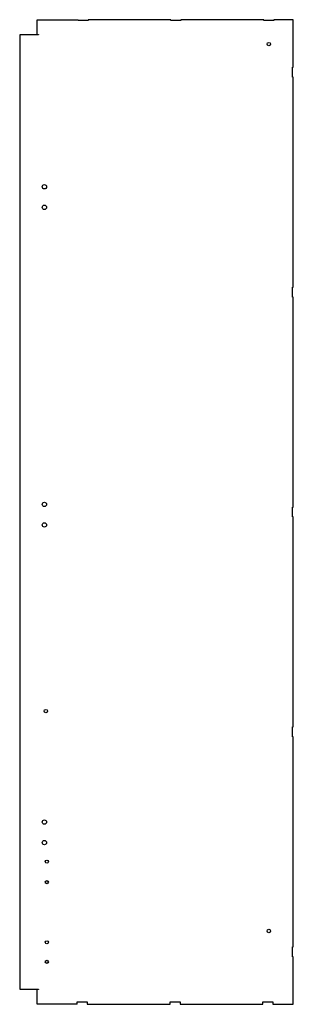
# Model space of a CAD drawing. Header units: millimetres. Extents: x 25 to 585, y 46 to 2061.
import ezdxf

# ---------------------------------------------------------------- set-up
doc = ezdxf.new("R2010")
doc.units = ezdxf.units.MM

msp = doc.modelspace()

# ---------------------------------------------------------------- linework, layer by layer
at = {"color": 7, "linetype": 'Continuous', "lineweight": 25}
for p, q in [((60.6, 2060.6), (144.4, 2060.6)), ((60.6, 2030.6), (60.6, 2060.6)), ((144.4, 2058.8), (144.4, 2060.6)), ((164.8, 2058.8), (144.4, 2058.8)), ((164.8, 2060.6), (164.8, 2058.8)), ((334.4, 2060.6), (164.8, 2060.6)), ((334.4, 2058.8), (334.4, 2060.6)), ((354.8, 2058.8), (334.4, 2058.8)), ((354.8, 2060.6), (354.8, 2058.8)), ((524.4, 2060.6), (354.8, 2060.6)), ((524.4, 2058.8), (524.4, 2060.6)), ((544.8, 2058.8), (524.4, 2058.8)), ((544.8, 2060.6), (544.8, 2058.8)), ((584.6, 2060.6), (544.8, 2060.6)), ((584.6, 1963.3), (584.6, 2060.6)), ((25.1, 2029.6), (25.1, 76.6)), ((63.6, 2029.6), (25.1, 2029.6)), ((60.6, 2030.6), (63.6, 2030.6)), ((63.6, 2030.6), (63.6, 2029.6)), ((582.6, 1963.3), (584.6, 1963.3)), ((582.6, 1942.9), (582.6, 1963.3)), ((584.6, 1942.9), (582.6, 1942.9)), ((584.6, 1513.3), (584.6, 1942.9)), ((582.6, 1513.3), (584.6, 1513.3)), ((582.6, 1492.9), (582.6, 1513.3)), ((584.6, 1492.9), (582.6, 1492.9)), ((584.6, 1063.3), (584.6, 1492.9)), ((582.6, 1063.3), (584.6, 1063.3)), ((582.6, 1042.9), (582.6, 1063.3)), ((584.6, 1042.9), (582.6, 1042.9)), ((584.6, 613.3), (584.6, 1042.9)), ((582.6, 613.3), (584.6, 613.3)), ((582.6, 592.9), (582.6, 613.3)), ((584.6, 592.9), (582.6, 592.9)), ((584.6, 163.3), (584.6, 592.9)), ((582.6, 163.3), (584.6, 163.3)), ((582.6, 142.9), (582.6, 163.3)), ((584.6, 142.9), (582.6, 142.9)), ((584.6, 45.6), (584.6, 142.9)), ((25.1, 76.6), (63.6, 76.6)), ((60.6, 45.6), (60.6, 75.6)), ((63.6, 75.6), (60.6, 75.6)), ((63.6, 76.6), (63.6, 75.6)), ((142.6, 45.6), (60.6, 45.6)), ((142.6, 50.6), (163, 50.6)), ((142.6, 45.6), (142.6, 50.6)), ((163, 50.6), (163, 45.6)), ((163, 45.6), (332.6, 45.6)), ((332.6, 50.6), (353, 50.6)), ((332.6, 45.6), (332.6, 50.6)), ((353, 50.6), (353, 45.6)), ((353, 45.6), (522.6, 45.6)), ((522.6, 50.6), (543, 50.6)), ((522.6, 45.6), (522.6, 50.6)), ((543, 50.6), (543, 45.6)), ((543, 45.6), (584.6, 45.6))]:
    msp.add_line(p, q, dxfattribs=at)
for centre, radius in [((534.6, 2010.6), 3.45), ((75.6, 1718.6), 4.45), ((75.6, 1676.6), 4.45), ((75.6, 1068.6), 4.45), ((75.6, 1026.6), 4.45), ((78.6, 645.6), 3.45), ((75.6, 418.6), 4.45), ((75.6, 376.6), 4.45), ((80.6, 337.6), 3.2), ((80.6, 295.6), 3.2), ((534.6, 195.6), 3.45), ((80.6, 172.6), 3.2), ((80.6, 132.6), 3.2)]:
    msp.add_circle(centre, radius, dxfattribs=at)

doc.saveas('drawing.dxf')
